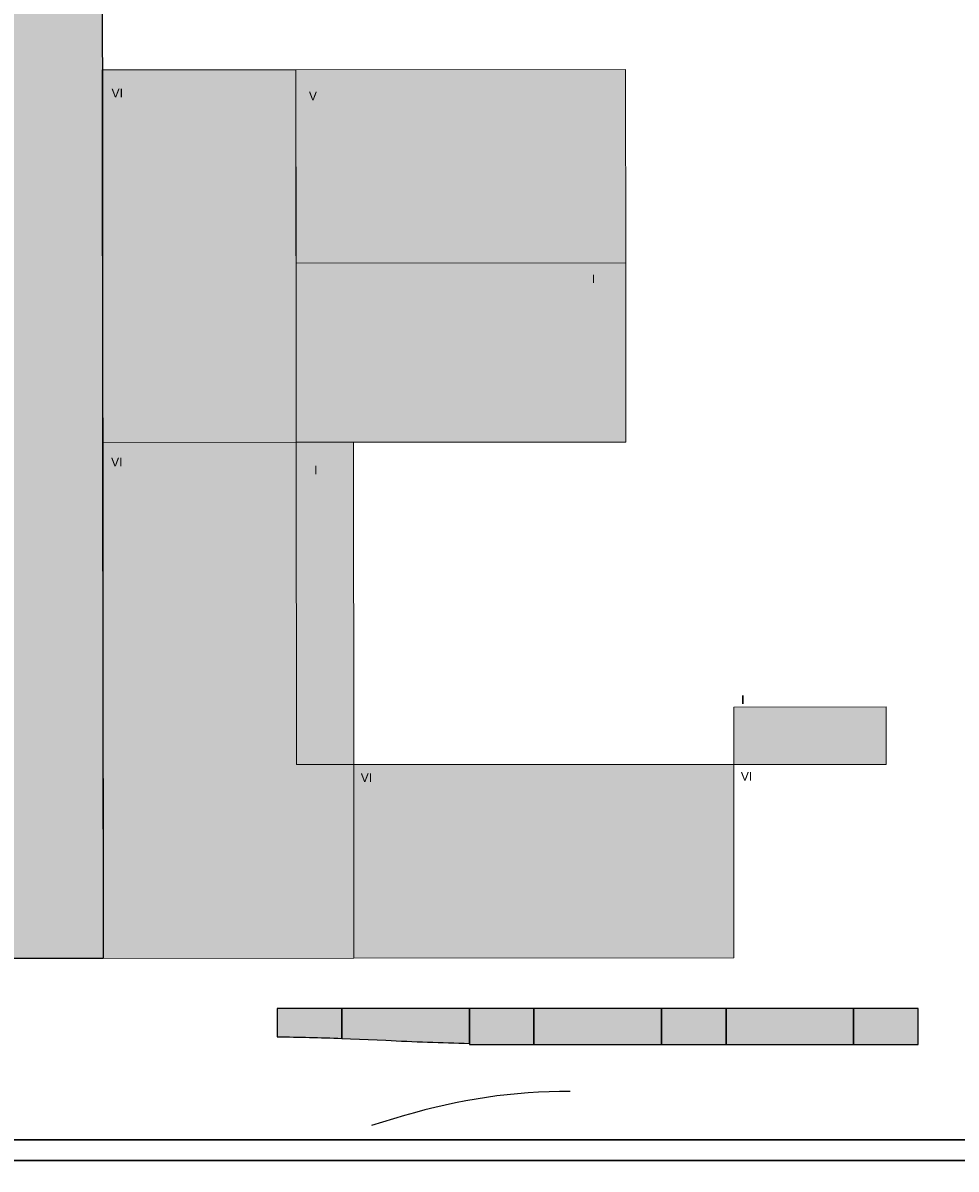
# Model space of a CAD drawing. Header units: metres. Extents: x -5569892 to 1712241, y -5568463 to 2085.
# Tile 61 of 68: x 83 to 148, y 16 to 96. Entities that reach past the tile are written whole.
import ezdxf

# ---------------------------------------------------------------- set-up
doc = ezdxf.new("R2010")
doc.units = ezdxf.units.M
doc.header["$LTSCALE"] = 0.5
for name, color, linetype, lineweight in [('01.01_Text-Beschriftung Geschosse', 7, 'Continuous', 25), ('02.02_Nutzung. Gebäude-Einzelhandel (Nahversorger)', 7, 'Continuous', 9), ('02.02_Nutzung. Gebäude-Gewerbe Neubau', 7, 'Continuous', 9), ('02.02_Nutzung. Gebäude-Wohnen. Gewerbe im EG', 7, 'Continuous', 9), ('02.02_Nutzung. Gebäude-Wohnen. Naversorger im EG', 7, 'Continuous', 9), ('99.04_Erschließung_VP-S-Borde-Kantenstein', 7, 'Continuous', 25), ('Keine', 7, 'Continuous', 9)]:
    doc.layers.add(name, color=color, linetype=linetype, lineweight=lineweight)
for name, color, linetype, lineweight, true_color in [('99.04_Erschließung_VP-S-Borde-Hochbord-Fugenlücke', 3, 'Continuous', 25, 0x00ff00), ('99.04_Erschließung_VP-S-Farben-Grünflächen', 7, 'Continuous', 25, 0xc2e687), ('99.04_Erschließung_VP-S-Farben-Multifunktionsstreifen', 7, 'Continuous', 25, 0xf7e06e), ('99.04_Erschließung_VP-S-Farben-Stadtplatz', 7, 'Continuous', 25, 0xffffa3), ('99.04_Gleisplanung VP 02_23-EB-1236R-A-FAHRKANTE', 150, 'Continuous', 35, 0x007fff)]:
    doc.layers.add(name, color=color, linetype=linetype, lineweight=lineweight, true_color=true_color)
doc.styles.add('Arial', font='arial.ttf')
doc.styles.add('Arial (bold)', font='arialbd.ttf')

# ---------------------------------------------------------------- blocks, each defined once
blk = doc.blocks.new('_23-07-06_Massenplan_TB_Weiterführende Schule (3D)')
at = {"layer": '02.02_Nutzung. Gebäude-Einzelhandel (Nahversorger)', "linetype": 'Continuous', "lineweight": 0, "true_color": 0x37ae8d}
blk.add_hatch(color=125, dxfattribs=at).paths.add_polyline_path([(124.57, 67.056), (101.57, 67.036), (101.559, 79.536), (124.559, 79.556)])
at = {"layer": '02.02_Nutzung. Gebäude-Gewerbe Neubau', "linetype": 'Continuous', "lineweight": 0}
for points in [[(101.589, 44.551), (101.57, 67.036), (88.07, 67.025), (88.1, 31.025), (105.6, 31.04), (105.583, 44.551)], [(101.586, 44.549), (105.586, 44.552), (105.57, 67.04), (101.57, 67.036)], [(142.73, 44.551), (142.727, 48.571), (132.094, 48.562), (132.094, 44.562)]]:
    blk.add_hatch(color=9, dxfattribs=at).paths.add_polyline_path(points)
at = {"layer": '02.02_Nutzung. Gebäude-Wohnen. Gewerbe im EG', "linetype": 'Continuous', "lineweight": 0, "true_color": 0xd7a279}
blk.add_hatch(color=33, dxfattribs=at).paths.add_polyline_path([(132.094, 44.551), (105.583, 44.551), (105.6, 31.04), (132.1, 31.062)])
at = {"layer": '02.02_Nutzung. Gebäude-Wohnen. Naversorger im EG', "linetype": 'Continuous', "lineweight": 0, "true_color": 0x37ae8d}
for points in [[(101.57, 67.036), (88.07, 67.025), (88.048, 93.025), (101.548, 93.036)], [(124.559, 79.556), (124.548, 93.056), (101.548, 93.036), (101.559, 79.536)]]:
    blk.add_hatch(color=125, dxfattribs=at).paths.add_polyline_path(points)
at = {"layer": '99.04_Erschließung_VP-S-Farben-Grünflächen', "linetype": 'Continuous', "lineweight": 0, "true_color": 0xc2e687}
h = blk.add_hatch(color=71, dxfattribs=at)
edge = h.paths.add_edge_path()
edge.add_arc((97.581, -174.426), 200, 87.94494, 89.23451, ccw=False)
edge.add_line((104.753, 25.446), (104.753, 27.524))
edge.add_line((104.753, 27.524), (100.253, 27.525))
edge.add_line((100.253, 27.525), (100.253, 25.557))
h = blk.add_hatch(color=71, dxfattribs=at)
edge = h.paths.add_edge_path()
edge.add_arc((97.581, -174.426), 200, 87.94494, 89.23451, ccw=False)
edge.add_line((104.753, 25.446), (104.753, 27.524))
edge.add_line((104.753, 27.524), (100.253, 27.525))
edge.add_line((100.253, 27.525), (100.253, 25.557))
for points in [[(113.653, 25.024), (118.153, 25.024), (118.153, 27.524), (113.653, 27.524)], [(127.053, 25.024), (131.553, 25.024), (131.553, 27.524), (127.053, 27.524)], [(140.453, 25.024), (144.953, 25.024), (144.953, 27.524), (140.453, 27.524)]]:
    blk.add_hatch(color=71, dxfattribs=at).paths.add_polyline_path(points)
at = {"layer": '99.04_Erschließung_VP-S-Farben-Multifunktionsstreifen', "linetype": 'Continuous', "lineweight": 0, "true_color": 0xf7e06e}
h = blk.add_hatch(color=41, dxfattribs=at)
edge = h.paths.add_edge_path()
edge.add_line((104.753, 27.524), (104.753, 25.446))
edge.add_line((104.753, 25.446), (107.826, 25.312))
edge.add_line((107.826, 25.312), (107.826, 25.312))
edge.add_arc((119.849, 271.33), 246.311, 267.20195, 268.55851)
edge.add_line((113.653, 25.096), (113.653, 25.096))
edge.add_line((113.653, 25.096), (113.653, 25.096))
edge.add_line((113.653, 25.096), (113.653, 27.524))
edge.add_line((113.653, 27.524), (104.753, 27.524))
for points in [[(118.153, 27.524), (118.153, 25.025), (127.053, 25.025), (127.053, 27.524)], [(131.553, 27.524), (131.553, 25.024), (140.453, 25.024), (140.453, 27.524)]]:
    blk.add_hatch(color=41, dxfattribs=at).paths.add_polyline_path(points)
at = {"layer": '99.04_Erschließung_VP-S-Farben-Stadtplatz', "linetype": 'Continuous', "lineweight": 0, "true_color": 0xffffa3}
h = blk.add_hatch(color=51, dxfattribs=at)
h.paths.add_polyline_path([(19.952, 207.042), (20.1, 31.025), (88.103, 31.025), (87.952, 207.099)])
h.paths.add_polyline_path([(31.001, 149.051), (62.001, 149.077), (62.054, 86.077), (31.054, 86.051)])
at = {"layer": '02.02_Nutzung. Gebäude-Einzelhandel (Nahversorger)', "flags": 128}
blk.add_lwpolyline([(124.57, 67.056), (101.57, 67.036), (101.559, 79.536), (124.559, 79.556)], close=True, dxfattribs=at)
at = {"layer": '02.02_Nutzung. Gebäude-Gewerbe Neubau'}
blk.add_line((132.1, 31.062), (132.094, 44.562), dxfattribs=at)
at = {"layer": '02.02_Nutzung. Gebäude-Gewerbe Neubau', "flags": 128}
for points in [[(101.589, 44.551), (101.57, 67.036), (88.07, 67.025), (88.1, 31.025), (105.6, 31.04), (105.583, 44.551)], [(101.586, 44.549), (105.586, 44.552), (105.57, 67.04), (101.57, 67.036)], [(142.73, 44.551), (142.727, 48.571), (132.094, 48.562), (132.094, 44.562)]]:
    blk.add_lwpolyline(points, close=True, dxfattribs=at)
at = {"layer": '02.02_Nutzung. Gebäude-Wohnen. Gewerbe im EG', "flags": 128}
blk.add_lwpolyline([(132.094, 44.551), (105.583, 44.551), (105.6, 31.04), (132.1, 31.062)], close=True, dxfattribs=at)
at = {"layer": '02.02_Nutzung. Gebäude-Wohnen. Naversorger im EG', "flags": 128}
for points in [[(101.57, 67.036), (88.07, 67.025), (88.048, 93.025), (101.548, 93.036)], [(124.559, 79.556), (124.548, 93.056), (101.548, 93.036), (101.559, 79.536)]]:
    blk.add_lwpolyline(points, close=True, dxfattribs=at)
at = {"layer": '99.04_Erschließung_VP-S-Borde-Hochbord-Fugenlücke'}
blk.add_line((109.124, 20.056), (106.816, 19.363), dxfattribs=at)
blk.add_arc((120.636, -18.251), 40, 89.94218, 106.72658, dxfattribs=at)
at = {"layer": '99.04_Erschließung_VP-S-Borde-Kantenstein', "linetype": 'Continuous', "lineweight": 9}
blk.add_line((144.953, 27.525), (100.253, 27.524), dxfattribs=at)
at = {"layer": '99.04_Erschließung_VP-S-Borde-Kantenstein', "lineweight": 9}
for p, q in [((100.253, 25.557), (100.253, 27.524)), ((104.753, 25.446), (104.753, 27.524)), ((113.653, 25.096), (113.653, 27.524)), ((118.153, 25.024), (118.153, 27.524)), ((127.053, 25.024), (127.053, 27.524)), ((131.553, 25.024), (131.553, 27.524)), ((140.453, 25.024), (140.453, 27.524)), ((144.953, 25.024), (144.953, 27.524))]:
    blk.add_line(p, q, dxfattribs=at)
at = {"layer": '99.04_Erschließung_VP-S-Farben-Grünflächen', "flags": 128}
blk.add_lwpolyline([(100.253, 25.557, -0.005627), (104.753, 25.446), (104.753, 27.524), (100.253, 27.525)], format="xyb", close=True, dxfattribs=at)
blk.add_lwpolyline([(100.253, 25.557, -0.005627), (104.753, 25.446), (104.753, 27.524), (100.253, 27.525)], format="xyb", close=True, dxfattribs=at)
for points in [[(113.653, 25.024), (118.153, 25.024), (118.153, 27.524), (113.653, 27.524)], [(127.053, 25.024), (131.553, 25.024), (131.553, 27.524), (127.053, 27.524)], [(140.453, 25.024), (144.953, 25.024), (144.953, 27.524), (140.453, 27.524)]]:
    blk.add_lwpolyline(points, close=True, dxfattribs=at)
at = {"layer": '99.04_Erschließung_VP-S-Farben-Multifunktionsstreifen', "flags": 128}
blk.add_lwpolyline([(104.753, 27.524), (104.753, 25.446), (107.826, 25.312), (107.826, 25.312, 0.005919), (113.653, 25.096), (113.653, 25.096), (113.653, 25.096), (113.653, 27.524)], format="xyb", close=True, dxfattribs=at)
for points in [[(118.153, 27.524), (118.153, 25.025), (127.053, 25.025), (127.053, 27.524)], [(131.553, 27.524), (131.553, 25.024), (140.453, 25.024), (140.453, 27.524)]]:
    blk.add_lwpolyline(points, close=True, dxfattribs=at)
at = {"layer": '99.04_Erschließung_VP-S-Farben-Stadtplatz', "flags": 128}
blk.add_lwpolyline([(19.952, 207.042), (87.952, 207.099), (88.103, 31.025), (20.1, 31.025)], close=True, dxfattribs=at)
at = {"layer": '99.04_Gleisplanung VP 02_23-EB-1236R-A-FAHRKANTE', "flags": 128}
for points in [[(563.016, 18.313), (-195.633, 18.362), (-195.633, 18.362, -0.005965), (-243.325, 18.934), (-544.406, 26.139)], [(563.016, 16.878), (-195.633, 16.927, -0.005965), (-243.36, 17.5), (-544.44, 24.705)]]:
    blk.add_lwpolyline(points, format="xyb", dxfattribs=at)
at = {"layer": '01.01_Text-Beschriftung Geschosse', "color": 7, "attachment_point": 1, "rotation": 0.0481, "line_spacing_factor": 4}
for s, insert, char_height, width, style in [('VI', (88.69, 91.706), 0.6041, 6.23175, 'Arial'), ('V', (102.457, 91.507), 0.604, 4.7985, 'Arial'), ('I', (122.195, 78.744), 0.604, 0.693, 'Arial'), ('VI', (88.66, 65.962), 0.6041, 6.23175, 'Arial'), ('I', (102.819, 65.406), 0.604, 0.693, 'Arial'), ('I', (132.616, 49.376), 0.604, 0.693, 'Arial (bold)'), ('VI', (132.586, 44.031), 0.6041, 6.23175, 'Arial'), ('VI', (106.072, 43.945), 0.6041, 6.23175, 'Arial')]:
    blk.add_mtext(s, dxfattribs=dict(at, insert=insert, char_height=char_height, width=width, style=style))

msp = doc.modelspace()

# ---------------------------------------------------------------- block references
at = {"layer": 'Keine', "color": 1}
msp.add_blockref('_23-07-06_Massenplan_TB_Weiterführende Schule (3D)', (0, 0), dxfattribs=at)

doc.saveas('drawing.dxf')
